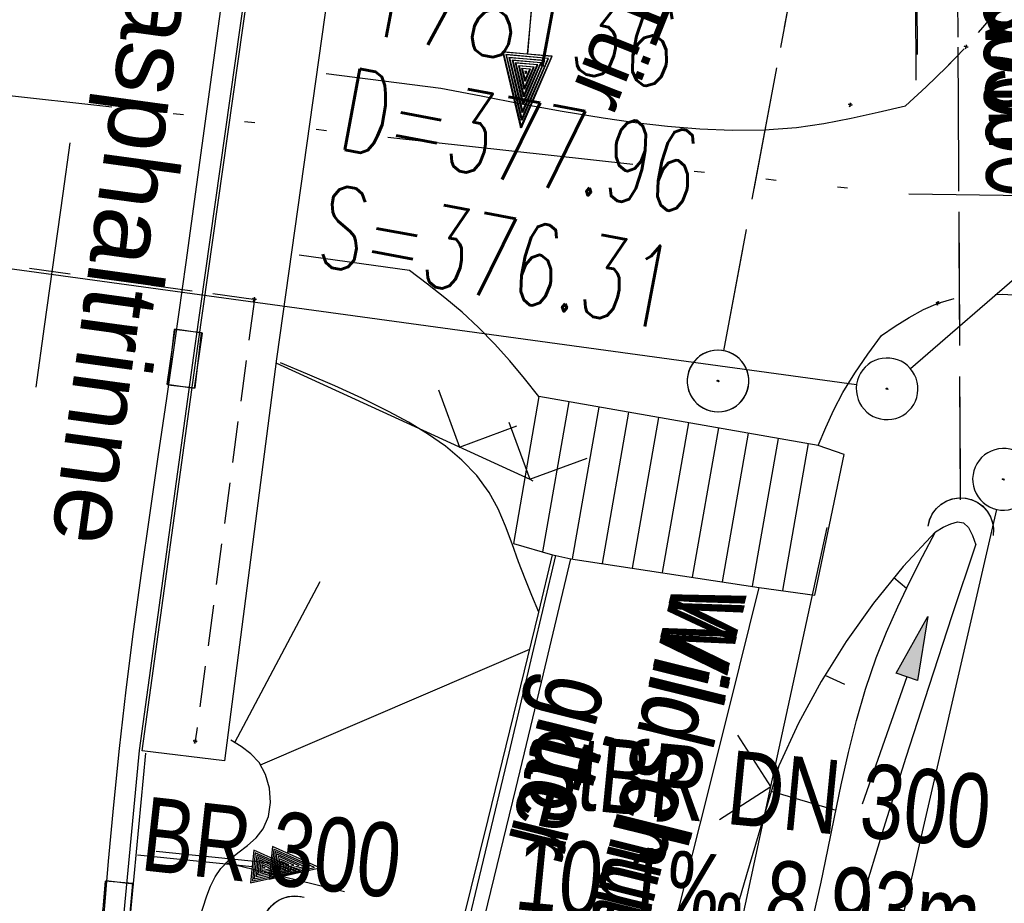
# Model space of a CAD drawing. Extents: x 508366 to 508907, y 448017 to 448810.
# Tile 9 of 47: x 508516 to 508540, y 448076 to 448097. Entities that reach past the tile are written whole.
import ezdxf

# ---------------------------------------------------------------- set-up
doc = ezdxf.new("R2010")
doc.units = 0
doc.header["$LTSCALE"] = 10
doc.header["$MEASUREMENT"] = 0
for name, pattern in [('ACAD_ISO14W100', [25.5, 12, -3, 0.5, -3, 0.5, -3, 0.5, -3]), ('AUSGEZOGEN', [0]), ('LT00', [0]), ('LT02', [0.4, 0.2, -0.2]), ('LT11', [0.3, 0.2, -0.1]), ('LT12', [0.4, 0.3, -0.1]), ('LT17', [0.15, 0.1, -0.05]), ('STRICHLINIE2', [0.375, 0.25, -0.125])]:
    doc.linetypes.add(name, pattern=pattern)
doc.layers.get('0').update_dxf_attribs({"linetype": 'LT00'})
for name, color, linetype in [('--EK_FBR', 250, 'LT00'), ('--EK_Halt-Pfeil', 4, 'LT00'), ('--EK_Haltung', 7, 'STRICHLINIE2'), ('--EK_Haltung-Text', 140, 'LT00'), ('--EK_Schacht-Text', 5, 'LT00'), ('--EL_DFK_AB_L', 21, 'LT00'), ('--EL_DFK_AB_P', 7, 'LT00'), ('--EL_Halt-Pfeil', 4, 'LT00'), ('--EL_Haltung', 182, 'STRICHLINIE2'), ('--EL_Haltung-Text', 182, 'LT00'), ('DFK_AB_L', 21, 'LT00'), ('DFK_AB_P', 7, 'LT00'), ('DL', 182, 'LT12'), ('DL_PFEIL', 201, 'LT00'), ('DL_TEXT', 182, 'LT00'), ('PFEIL', 140, 'AUSGEZOGEN'), ('RINNE_TEXT', 11, 'Continuous'), ('TELEKOM', 210, 'ACAD_ISO14W100'), ('TOR_TEXT_B', 11, 'Continuous'), ('V125_AFBR_BAB', 250, 'LT00'), ('V125_BFBR_BAB', 40, 'LT00'), ('V125_BOESCH', 250, 'LT00'), ('V125_BOSCHUNG', 250, 'LT00'), ('V125_BR_KAPPE', 30, 'LT00'), ('V125_BR_WID', 30, 'LT17'), ('V125_FELDWEG', 250, 'LT11'), ('V125_GRABEN', 250, 'LT00'), ('V125_H_BORD', 8, 'LT00'), ('V125_KA_PRUF', 182, 'LT00'), ('V125_LG_MARK', 250, 'LT02'), ('V125_RINNE', 182, 'LT00'), ('V125_SINKK', 182, 'LT00'), ('V125_TOR', 10, 'LT00'), ('V125_UK_DURCH', 182, 'LT00'), ('V125_ZAUN', 40, 'LT00'), ('V126_AFBR_BAB', 250, 'LT00'), ('V126_BFBR_BAB', 40, 'LT00'), ('V126_BOESCH', 250, 'LT00'), ('V126_BOSCHUNG', 250, 'LT00'), ('V126_BR_KAPPE', 30, 'LT00'), ('V126_BR_WID', 30, 'LT17'), ('V126_FELDWEG', 250, 'LT11'), ('V126_GRABEN', 250, 'LT00'), ('V126_H_BORD', 8, 'LT00'), ('V126_KA_PRUF', 182, 'LT00'), ('V126_LG_MARK', 250, 'LT02'), ('V126_RINNE', 182, 'LT00'), ('V126_SINKK', 182, 'LT00'), ('V126_TOR', 10, 'LT00'), ('V126_UK_DURCH', 182, 'LT00'), ('V126_ZAUN', 40, 'LT00')]:
    doc.layers.add(name, color=color, linetype=linetype)
doc.styles.add('Arial', font='ARIAL.TTF')
doc.styles.add('Beschrift', font='ARIAL.TTF')
doc.styles.add('Haltungsbeschriftung', font='ARIAL.TTF', dxfattribs={"width": 0.75})
doc.styles.add('schachtbeschriftung', font='romans.shx', dxfattribs={"width": 0.75, "height": 2})

# ---------------------------------------------------------------- blocks, each defined once
blk = doc.blocks.new('SYMB0003')
at = {"color": 0, "linetype": 'ByBlock'}
for p, q in [((-0.015712, 0), (0.010166, 0.012015)), ((0, -0.021257), (-0.015712, 0)), ((0.010166, 0.012015), (0, -0.021257))]:
    blk.add_line(p, q, dxfattribs=at)
for points in [[(-0.031395, 0.499013), (-0.093691, 0.491144), (-0.154509, 0.475528), (-0.21289, 0.452414), (-0.267913, 0.422164), (-0.318712, 0.385257), (-0.364484, 0.342274), (-0.404509, 0.293893), (-0.438154, 0.240877), (-0.464888, 0.184062), (-0.484292, 0.124345), (-0.496058, 0.062667), (-0.5, 0)], [(0.5, 0), (0.496057, 0.062667), (0.484292, 0.124345), (0.464888, 0.184062), (0.438153, 0.240877), (0.404509, 0.293893), (0.364484, 0.342274), (0.318712, 0.385257), (0.267913, 0.422164), (0.21289, 0.452414), (0.154509, 0.475528), (0.093691, 0.491144), (0.031395, 0.499013), (-0.031395, 0.499013)], [(-0.5, 0), (-0.496058, -0.062667), (-0.484292, -0.124345), (-0.464888, -0.184062), (-0.438154, -0.240877), (-0.404509, -0.293893), (-0.364485, -0.342274), (-0.318712, -0.385257), (-0.267914, -0.422164), (-0.21289, -0.452414), (-0.154509, -0.475529), (-0.093691, -0.491144), (-0.031395, -0.499014), (0.031395, -0.499014)], [(0.031395, -0.499014), (0.093691, -0.491144), (0.154509, -0.475529), (0.21289, -0.452414), (0.267914, -0.422164), (0.318712, -0.385257), (0.364485, -0.342274), (0.404509, -0.293893), (0.438154, -0.240877), (0.464889, -0.184062), (0.484292, -0.124345), (0.496058, -0.062667), (0.5, 0)]]:
    blk.add_lwpolyline(points, dxfattribs=at)
blk = doc.blocks.new('Pfreil3')
at = {"layer": 'PFEIL'}
blk.add_hatch(color=256, dxfattribs=at).paths.add_polyline_path([(-1.549, 0.273), (-1.549, -0.273), (0, 0)])
for p, q in [((-1.549, -0.273), (-1.549, 0.273)), ((-1.549, 0.273), (0, 0)), ((-1.549, 0), (-4.831, 0)), ((0, 0), (-1.549, -0.273))]:
    blk.add_line(p, q, dxfattribs=at)
blk = doc.blocks.new('SYMB0011')
at = {"color": 0, "linetype": 'ByBlock'}
for p, q in [((0.5, 0), (-0.5, 0)), ((0, 0.5), (0, -0.5))]:
    blk.add_line(p, q, dxfattribs=at)
blk = doc.blocks.new('SYMB0070')
at = {"color": 0, "linetype": 'ByBlock'}
for p, q in [((0.5, 0), (0.2, 0.1)), ((0.2, 0.1), (0.2, 0)), ((0.468, 0), (0.21, 0.086)), ((0.21, 0.086), (0.21, -0.086)), ((-0.5, 0), (0.2, 0)), ((0.21, -0.086), (0.468, 0)), ((0.22, -0.072), (0.437, 0)), ((0.23, -0.058), (0.405, 0)), ((0.24, -0.045), (0.374, 0)), ((0.342, 0), (0.25, 0.031)), ((0.25, 0.031), (0.25, -0.031)), ((0.25, -0.031), (0.342, 0)), ((0.26, -0.017), (0.31, 0)), ((0.27, -0.003), (0.279, 0))]:
    blk.add_line(p, q, dxfattribs=at)
for points in [[(0.437, 0), (0.22, 0.072), (0.22, -0.072)], [(0.405, 0), (0.23, 0.058), (0.23, -0.058)], [(0.374, 0), (0.24, 0.045), (0.24, -0.045)], [(0.2, 0), (0.2, -0.1), (0.5, 0)], [(0.31, 0), (0.26, 0.017), (0.26, -0.017)], [(0.279, 0), (0.27, 0.003), (0.27, -0.003)]]:
    blk.add_lwpolyline(points, dxfattribs=at)
blk = doc.blocks.new('SYMB0024')
at = {"color": 0, "linetype": 'ByBlock'}
for p, q in [((-0.5, 0.5), (0, 0)), ((0, 0), (0.5, 0.5))]:
    blk.add_line(p, q, dxfattribs=at)
blk = doc.blocks.new('SYMB0652')
at = {"color": 0, "linetype": 'ByBlock'}
blk.add_lwpolyline([(-0.15, -0.075), (0.15, -0.075), (0.15, 0.075), (-0.15, 0.075), (-0.15, -0.075)], dxfattribs=at)
blk = doc.blocks.new('SYMB1107')
at = {"color": 0, "linetype": 'ByBlock'}
for points in [[(-0.2, 0), (-0.196157, 0.039018), (-0.184776, 0.076537), (-0.166294, 0.111114), (-0.141421, 0.141421), (-0.111114, 0.166294), (-0.076537, 0.184776), (-0.039018, 0.196157), (0, 0.2)], [(0, 0.2), (0.039018, 0.196157), (0.076537, 0.184776), (0.111114, 0.166294), (0.141421, 0.141421), (0.166294, 0.111114), (0.184776, 0.076537), (0.196157, 0.039018), (0.2, 0)]]:
    blk.add_lwpolyline(points, dxfattribs=at)

msp = doc.modelspace()

# ---------------------------------------------------------------- linework, layer by layer
at = {"layer": '--EK_FBR'}
for p, q in [((508529.372, 448087.735), (508528.732, 448084.083)), ((508530.099, 448087.607), (508529.452, 448083.914)), ((508530.826, 448087.48), (508530.182, 448083.803)), ((508531.553, 448087.353), (508530.912, 448083.692)), ((508532.28, 448087.225), (508531.643, 448083.581)), ((508533.008, 448087.098), (508532.373, 448083.47)), ((508533.735, 448086.971), (508533.103, 448083.359)), ((508534.462, 448086.844), (508533.833, 448083.248)), ((508535.189, 448086.716), (508534.564, 448083.142))]:
    msp.add_line(p, q, dxfattribs=at)
at = {"layer": '--EK_FBR', "linetype": 'LT11', "flags": 128}
for points in [[(508611.915, 448252.365), (508610.318, 448251.031), (508608.724, 448249.695), (508607.134, 448248.353), (508605.552, 448247.004), (508603.98, 448245.644), (508602.421, 448244.272), (508600.876, 448242.884), (508599.348, 448241.479), (508597.84, 448240.052), (508596.373, 448238.623), (508594.924, 448237.174), (508593.491, 448235.709), (508592.07, 448234.232), (508590.658, 448232.744), (508589.253, 448231.249), (508587.85, 448229.751), (508586.448, 448228.252), (508585.043, 448226.756), (508583.632, 448225.265), (508582.331, 448223.907), (508581.025, 448222.553), (508579.718, 448221.201), (508578.41, 448219.849), (508577.106, 448218.494), (508575.809, 448217.135), (508574.52, 448215.767), (508573.242, 448214.389), (508571.979, 448212.998), (508570.733, 448211.592), (508569.507, 448210.167), (508568.303, 448208.722), (508567.287, 448207.459), (508566.294, 448206.177), (508565.328, 448204.876), (508564.392, 448203.554), (508563.491, 448202.209), (508562.628, 448200.84), (508561.787, 448199.413), (508560.987, 448197.962), (508560.223, 448196.49), (508559.493, 448195), (508558.792, 448193.495), (508558.116, 448191.976), (508557.462, 448190.447), (508556.825, 448188.91), (508556.203, 448187.369), (508555.59, 448185.825), (508554.936, 448184.159), (508554.288, 448182.492), (508553.643, 448180.824), (508553.01, 448179.178), (508552.384, 448177.529), (508551.767, 448175.876), (508551.166, 448174.217), (508550.583, 448172.552), (508550.024, 448170.88), (508549.492, 448169.2), (508548.993, 448167.512), (508548.529, 448165.814), (508548.107, 448164.106), (508547.754, 448162.512), (508547.437, 448160.909), (508547.152, 448159.3), (508546.895, 448157.684), (508546.664, 448156.064), (508546.455, 448154.441), (508546.264, 448152.817), (508546.045, 448150.767), (508545.845, 448148.716), (508545.662, 448146.665), (508545.491, 448144.612), (508545.328, 448142.559), (508545.044, 448138.856), (508544.77, 448135.151), (508544.504, 448131.445), (508544.243, 448127.738), (508543.985, 448124.032), (508542.24, 448103.674), (508542.063, 448102.893), (508541.877, 448102.116), (508541.674, 448101.346), (508541.447, 448100.589), (508541.185, 448099.846), (508540.882, 448099.123), (508540.529, 448098.423), (508540.086, 448097.7), (508539.584, 448097.013), (508539.032, 448096.365), (508538.555, 448095.87), (508538.06, 448095.395), (508537.556, 448094.929)], [(508536.974, 448089.344), (508537.309, 448089.571), (508537.648, 448089.786), (508537.993, 448089.977), (508538.35, 448090.132), (508538.852, 448090.271), (508539.374, 448090.338), (508539.911, 448090.347), (508540.459, 448090.316), (508541.012, 448090.26), (508541.564, 448090.194), (508542.687, 448090.071), (508543.791, 448089.965), (508544.884, 448089.871), (508545.968, 448089.78), (508547.05, 448089.687), (508548.81, 448089.519), (508550.575, 448089.329), (508552.344, 448089.122), (508554.117, 448088.901), (508555.893, 448088.669), (508557.672, 448088.432), (508559.453, 448088.193), (508561.236, 448087.955), (508563.02, 448087.722), (508564.805, 448087.498), (508566.59, 448087.287), (508568.962, 448087.031), (508571.333, 448086.801), (508573.704, 448086.594), (508576.074, 448086.406), (508578.445, 448086.235), (508580.815, 448086.076), (508583.185, 448085.928), (508585.555, 448085.786), (508587.925, 448085.647)]]:
    msp.add_lwpolyline(points, dxfattribs=at)
at = {"layer": '--EK_FBR', "color": 2}
msp.add_lwpolyline([(508522.545, 448108.522), (508522.173, 448106.068), (508521.806, 448103.613), (508521.445, 448101.157), (508521.095, 448098.7), (508520.834, 448096.806), (508520.578, 448094.911), (508520.322, 448093.016), (508520.062, 448091.121), (508519.795, 448089.227), (508519.589, 448087.811), (508519.38, 448086.396), (508519.172, 448084.981), (508518.97, 448083.564), (508518.778, 448082.147), (508518.598, 448080.729), (508518.436, 448079.308), (508518.298, 448077.936), (508518.173, 448076.562), (508518.055, 448075.187)], dxfattribs=at)
at = {"layer": '--EK_FBR'}
for points in [[(508523.47, 448095.712), (508526.262, 448095.363), (508527.242, 448095.17), (508528.225, 448094.981), (508529.211, 448094.803), (508530.204, 448094.639), (508530.986, 448094.526), (508531.772, 448094.433), (508532.559, 448094.367), (508533.346, 448094.335), (508534.13, 448094.346), (508534.91, 448094.406), (508535.575, 448094.5), (508536.237, 448094.626), (508536.897, 448094.772), (508537.556, 448094.929)], [(508528.644, 448087.862), (508528.293, 448088.298), (508527.936, 448088.728), (508527.566, 448089.146), (508527.178, 448089.544), (508526.778, 448089.911), (508526.361, 448090.259), (508525.933, 448090.596), (508525.498, 448090.926), (508522.817, 448091.296)], [(508535.438, 448086.673), (508535.623, 448087.109), (508535.818, 448087.539), (508536.034, 448087.958), (508536.323, 448088.433), (508536.641, 448088.893), (508536.974, 448089.344)], [(508528.024, 448084.292), (508528.975, 448084.012), (508529.058, 448084), (508529.421, 448083.919), (508534.004, 448083.222), (508535.353, 448083.03), (508536.066, 448086.456), (508535.438, 448086.673), (508528.644, 448087.862), (508528.024, 448084.292)], [(508523.482, 448060.249), (508523.708, 448061.1), (508524.245, 448063.118), (508524.779, 448065.136), (508525.308, 448067.156), (508526.022, 448069.944), (508526.72, 448072.734), (508527.406, 448075.528), (508528.083, 448078.324), (508528.753, 448081.121), (508529.421, 448083.919)], [(508523.482, 448060.249), (508523.708, 448061.1), (508524.245, 448063.118), (508524.78, 448065.136), (508525.308, 448067.156), (508526.022, 448069.944), (508526.72, 448072.734), (508527.406, 448075.528), (508528.083, 448078.324), (508528.753, 448081.121), (508529.421, 448083.919)], [(508527.689, 448058.566), (508528.051, 448059.955), (508528.576, 448061.954), (508529.102, 448063.953), (508529.626, 448065.953), (508530.371, 448068.828), (508531.108, 448071.705), (508531.838, 448074.583), (508532.563, 448077.462), (508533.284, 448080.342), (508534.004, 448083.222)], [(508527.689, 448058.566), (508528.051, 448059.955), (508528.576, 448061.954), (508529.102, 448063.953), (508529.626, 448065.953), (508530.371, 448068.828), (508531.108, 448071.705), (508531.838, 448074.583), (508532.563, 448077.462), (508533.284, 448080.342), (508534.004, 448083.222)]]:
    msp.add_lwpolyline(points, dxfattribs=at)
at = {"layer": '--EK_Haltung'}
for p, q in [((508533.139, 448088.976), (508538.585, 448117.935)), ((508538.897, 448085.352), (508538.728, 448117.921))]:
    msp.add_line(p, q, dxfattribs=at)
at = {"layer": '--EL_DFK_AB_L'}
for p, q in [((508474.084, 448096.678), (508536.368, 448088.152)), ((508537.678, 448088.541), (508540.714, 448091.169)), ((508539.772, 448085.119), (508533.14, 448056.386))]:
    msp.add_line(p, q, dxfattribs=at)
at = {"layer": '--EL_Haltung'}
for p, q in [((508533.139, 448088.976), (508538.585, 448117.935)), ((508538.897, 448085.352), (508538.728, 448117.921))]:
    msp.add_line(p, q, dxfattribs=at)
at = {"layer": 'DFK_AB_L'}
for p, q in [((508474.084, 448096.678), (508536.368, 448088.152)), ((508537.678, 448088.541), (508540.714, 448091.169)), ((508539.772, 448085.119), (508533.14, 448056.386))]:
    msp.add_line(p, q, dxfattribs=at)
at = {"layer": 'DL'}
for p, q in [((508533.139, 448088.976), (508538.585, 448117.935)), ((508538.897, 448085.352), (508538.728, 448117.921))]:
    msp.add_line(p, q, dxfattribs=at)
at = {"layer": 'TELEKOM', "ltscale": 0.05, "flags": 128}
msp.add_lwpolyline([(508373.926, 448142.779), (508384.195, 448129.846), (508393.58, 448118.477), (508401.63, 448113.994), (508405.887, 448112.13), (508414.729, 448109.229), (508418.293, 448108.174), (508427, 448106.855), (508463.473, 448101.255), (508493.23, 448097.67), (508537.398, 448092.796), (508551.327, 448092.584), (508582.984, 448088.578), (508614.39, 448087.878), (508624.185, 448087.124), (508655.829, 448085.243), (508659.365, 448083.606)], dxfattribs=at)
at = {"layer": 'V125_AFBR_BAB'}
for points in [[(508523.47, 448095.712), (508526.262, 448095.363), (508527.242, 448095.17), (508528.225, 448094.981), (508529.211, 448094.803), (508530.204, 448094.639), (508530.986, 448094.526), (508531.772, 448094.433), (508532.559, 448094.367), (508533.346, 448094.335), (508534.13, 448094.346), (508534.91, 448094.406), (508535.575, 448094.5), (508536.237, 448094.626), (508536.897, 448094.772), (508537.556, 448094.929)], [(508528.644, 448087.862), (508528.293, 448088.298), (508527.936, 448088.728), (508527.566, 448089.146), (508527.178, 448089.544), (508526.778, 448089.911), (508526.361, 448090.259), (508525.933, 448090.596), (508525.498, 448090.926), (508522.817, 448091.296)], [(508535.438, 448086.673), (508535.623, 448087.109), (508535.818, 448087.539), (508536.034, 448087.958), (508536.323, 448088.433), (508536.641, 448088.893), (508536.974, 448089.344)], [(508523.482, 448060.249), (508523.708, 448061.1), (508524.245, 448063.118), (508524.779, 448065.136), (508525.308, 448067.156), (508526.022, 448069.944), (508526.72, 448072.734), (508527.406, 448075.528), (508528.083, 448078.324), (508528.753, 448081.121), (508529.421, 448083.919)], [(508527.689, 448058.566), (508528.051, 448059.955), (508528.576, 448061.954), (508529.102, 448063.953), (508529.626, 448065.953), (508530.371, 448068.828), (508531.108, 448071.705), (508531.838, 448074.583), (508532.563, 448077.462), (508533.284, 448080.342), (508534.004, 448083.222)]]:
    msp.add_lwpolyline(points, dxfattribs=at)
at = {"layer": 'V125_BFBR_BAB'}
for p, q in [((508529.372, 448087.735), (508528.732, 448084.083)), ((508530.099, 448087.607), (508529.452, 448083.914)), ((508530.826, 448087.48), (508530.182, 448083.803)), ((508531.553, 448087.353), (508530.912, 448083.692)), ((508532.28, 448087.225), (508531.643, 448083.581)), ((508533.008, 448087.098), (508532.373, 448083.47)), ((508533.735, 448086.971), (508533.103, 448083.359)), ((508534.462, 448086.844), (508533.833, 448083.248)), ((508535.189, 448086.716), (508534.564, 448083.142))]:
    msp.add_line(p, q, dxfattribs=at)
msp.add_lwpolyline([(508528.024, 448084.292), (508528.975, 448084.012), (508529.058, 448084), (508529.421, 448083.919), (508534.004, 448083.222), (508535.353, 448083.03), (508536.066, 448086.456), (508535.438, 448086.673), (508528.644, 448087.862), (508528.024, 448084.292)], dxfattribs=at)
at = {"layer": 'V125_BOESCH'}
for points in [[(508528.641, 448082.619), (508528.473, 448083.023), (508528.308, 448083.429), (508528.151, 448083.841), (508527.994, 448084.277), (508527.834, 448084.712), (508527.653, 448085.133), (508527.437, 448085.53), (508527.133, 448085.943), (508526.774, 448086.315), (508526.37, 448086.651), (508525.933, 448086.957), (508525.473, 448087.235), (508525.001, 448087.492), (508524.341, 448087.819), (508523.681, 448088.121), (508523.019, 448088.406), (508522.358, 448088.682)], [(508538.284, 448084.575), (508537.505, 448083.731), (508536.781, 448082.84), (508536.113, 448081.906), (508535.505, 448080.932), (508534.959, 448079.922), (508534.476, 448078.881), (508533.696, 448076.235), (508532.919, 448073.588), (508532.148, 448070.939), (508531.386, 448068.287), (508530.637, 448065.632), (508529.933, 448063.083), (508529.245, 448060.529), (508528.633, 448058.189)], [(508520.37, 448075.096), (508520.571, 448075.726), (508520.662, 448075.961), (508520.771, 448076.185), (508520.908, 448076.389), (508521.104, 448076.59), (508521.327, 448076.769), (508521.555, 448076.945), (508521.767, 448077.134), (508521.939, 448077.353), (508522.066, 448077.654), (508522.117, 448077.992), (508522.094, 448078.34), (508522, 448078.673), (508521.839, 448078.964), (508521.64, 448079.176), (508521.406, 448079.352), (508521.155, 448079.51)]]:
    msp.add_lwpolyline(points, dxfattribs=at)
at = {"layer": 'V125_BOSCHUNG'}
for p, q in [((508537.278, 448083.463), (508537.585, 448083.202)), ((508521.252, 448079.451), (508523.322, 448083.365)), ((508521.875, 448078.911), (508528.424, 448081.723)), ((508535.598, 448081.088), (508536.077, 448080.871)), ((508534.296, 448078.269), (508535.868, 448077.807)), ((508523.917, 448075.817), (508521.033, 448076.524))]:
    msp.add_line(p, q, dxfattribs=at)
at = {"layer": 'V125_BR_KAPPE'}
msp.add_line((508520.999, 448079.004), (508518.999, 448079.248), dxfattribs=at)
for points in [[(508518.999, 448079.248), (508520.354, 448089.089), (508521.697, 448098.601), (508523.045, 448108.439)], [(508525.033, 448108.16), (508523.584, 448098.181), (508522.263, 448088.782), (508520.999, 448079.004)]]:
    msp.add_lwpolyline(points, dxfattribs=at)
at = {"layer": 'V125_BR_WID'}
msp.add_lwpolyline([(508490.952, 448082.683), (508492.481, 448094.272), (508521.725, 448090.226), (508520.288, 448079.479)], dxfattribs=at)
at = {"layer": 'V125_FELDWEG', "flags": 128}
for points in [[(508611.915, 448252.365), (508610.318, 448251.031), (508608.724, 448249.695), (508607.134, 448248.353), (508605.552, 448247.004), (508603.98, 448245.644), (508602.421, 448244.272), (508600.876, 448242.884), (508599.348, 448241.479), (508597.84, 448240.052), (508596.373, 448238.623), (508594.924, 448237.174), (508593.491, 448235.709), (508592.07, 448234.232), (508590.658, 448232.744), (508589.253, 448231.249), (508587.85, 448229.751), (508586.448, 448228.252), (508585.043, 448226.756), (508583.632, 448225.265), (508582.331, 448223.907), (508581.025, 448222.553), (508579.718, 448221.201), (508578.41, 448219.849), (508577.106, 448218.494), (508575.809, 448217.135), (508574.52, 448215.767), (508573.242, 448214.389), (508571.979, 448212.998), (508570.733, 448211.592), (508569.507, 448210.167), (508568.303, 448208.722), (508567.287, 448207.459), (508566.294, 448206.177), (508565.328, 448204.876), (508564.392, 448203.554), (508563.491, 448202.209), (508562.628, 448200.84), (508561.787, 448199.413), (508560.987, 448197.962), (508560.223, 448196.49), (508559.493, 448195), (508558.792, 448193.495), (508558.116, 448191.976), (508557.462, 448190.447), (508556.825, 448188.91), (508556.203, 448187.369), (508555.59, 448185.825), (508554.936, 448184.159), (508554.288, 448182.492), (508553.643, 448180.824), (508553.01, 448179.178), (508552.384, 448177.529), (508551.767, 448175.876), (508551.166, 448174.217), (508550.583, 448172.552), (508550.024, 448170.88), (508549.492, 448169.2), (508548.993, 448167.512), (508548.529, 448165.814), (508548.107, 448164.106), (508547.754, 448162.512), (508547.437, 448160.909), (508547.152, 448159.3), (508546.895, 448157.684), (508546.664, 448156.064), (508546.455, 448154.441), (508546.264, 448152.817), (508546.045, 448150.767), (508545.845, 448148.716), (508545.662, 448146.665), (508545.491, 448144.612), (508545.328, 448142.559), (508545.044, 448138.856), (508544.77, 448135.151), (508544.504, 448131.445), (508544.243, 448127.738), (508543.985, 448124.032), (508542.24, 448103.674), (508542.063, 448102.893), (508541.877, 448102.116), (508541.674, 448101.346), (508541.447, 448100.589), (508541.185, 448099.846), (508540.882, 448099.123), (508540.529, 448098.423), (508540.086, 448097.7), (508539.584, 448097.013), (508539.032, 448096.365), (508538.555, 448095.87), (508538.06, 448095.395), (508537.556, 448094.929)], [(508536.974, 448089.344), (508537.309, 448089.571), (508537.648, 448089.786), (508537.993, 448089.977), (508538.35, 448090.132), (508538.852, 448090.271), (508539.374, 448090.338), (508539.911, 448090.347), (508540.459, 448090.316), (508541.012, 448090.26), (508541.564, 448090.194), (508542.687, 448090.071), (508543.791, 448089.965), (508544.884, 448089.871), (508545.968, 448089.78), (508547.05, 448089.687), (508548.81, 448089.519), (508550.575, 448089.329), (508552.344, 448089.122), (508554.117, 448088.901), (508555.893, 448088.669), (508557.672, 448088.432), (508559.453, 448088.193), (508561.236, 448087.955), (508563.02, 448087.722), (508564.805, 448087.498), (508566.59, 448087.287), (508568.962, 448087.031), (508571.333, 448086.801), (508573.704, 448086.594), (508576.074, 448086.406), (508578.445, 448086.235), (508580.815, 448086.076), (508583.185, 448085.928), (508585.555, 448085.786), (508587.925, 448085.647)]]:
    msp.add_lwpolyline(points, dxfattribs=at)
at = {"layer": 'V125_GRABEN'}
for points in [[(508538.284, 448084.575), (508538.475, 448084.682), (508538.657, 448084.768), (508538.823, 448084.812), (508538.965, 448084.792), (508539.089, 448084.676), (508539.186, 448084.486), (508539.267, 448084.26)], [(508535.327, 448075.27), (508535.507, 448076.055), (508535.673, 448076.844), (508535.833, 448077.634), (508535.996, 448078.422), (508536.171, 448079.206), (508536.365, 448079.983), (508536.586, 448080.75), (508536.843, 448081.505), (508537.093, 448082.132), (508537.369, 448082.75), (508537.663, 448083.362), (508537.97, 448083.969), (508538.284, 448084.575)], [(508532.023, 448056.833), (508532.132, 448057.291), (508532.51, 448058.944), (508532.876, 448060.599), (508533.236, 448062.255), (508533.594, 448063.911), (508533.955, 448065.566), (508534.323, 448067.218), (508534.705, 448068.867), (508535.103, 448070.511), (508535.524, 448072.149), (508536.002, 448073.894), (508536.506, 448075.632), (508537.032, 448077.364), (508537.575, 448079.092), (508538.132, 448080.816), (508538.697, 448082.539), (508539.267, 448084.26)]]:
    msp.add_lwpolyline(points, dxfattribs=at)
at = {"layer": 'V125_H_BORD'}
msp.add_line((508518.336, 448071.237), (508519.087, 448079.191), dxfattribs=at)
msp.add_lwpolyline([(508522.993, 448060.444), (508523.184, 448061.161), (508523.723, 448063.179), (508524.261, 448065.198), (508524.795, 448067.218), (508525.557, 448070.164), (508526.304, 448073.114), (508526.788, 448075.059), (508527.411, 448077.577), (508528.029, 448080.097), (508528.641, 448082.619), (508528.975, 448084.012)], dxfattribs=at)
at = {"layer": 'V125_LG_MARK', "ltscale": 3, "flags": 128}
msp.add_lwpolyline([(508513.414, 448064.276), (508513.544, 448065.442), (508513.875, 448068.345), (508514.213, 448071.247), (508514.562, 448074.148), (508514.923, 448077.047), (508515.298, 448079.944), (508515.622, 448082.35), (508515.953, 448084.755), (508516.289, 448087.16), (508516.625, 448089.564), (508517.074, 448092.799), (508517.52, 448096.034), (508517.967, 448099.269), (508518.416, 448102.504), (508518.871, 448105.738), (508519.335, 448108.97), (508519.85, 448112.47), (508520.376, 448115.969), (508520.912, 448119.467), (508521.457, 448122.963), (508522.008, 448126.458), (508522.565, 448129.952), (508523.125, 448133.446), (508523.686, 448136.94)], dxfattribs=at)
at = {"layer": 'V125_RINNE'}
msp.add_line((508518.545, 448075.148), (508518.931, 448079.253), dxfattribs=at)
for points in [[(508522.545, 448108.522), (508522.173, 448106.068), (508521.806, 448103.613), (508521.445, 448101.157), (508521.095, 448098.7), (508520.834, 448096.806), (508520.578, 448094.911), (508520.322, 448093.016), (508520.062, 448091.121), (508519.795, 448089.227), (508519.589, 448087.811), (508519.38, 448086.396), (508519.172, 448084.981), (508518.97, 448083.564), (508518.778, 448082.147), (508518.598, 448080.729), (508518.436, 448079.308), (508518.298, 448077.936), (508518.173, 448076.562), (508518.055, 448075.187)], [(508518.931, 448079.253), (508520.286, 448089.094), (508521.629, 448098.606), (508523.036, 448108.491)], [(508523.149, 448060.382), (508523.355, 448061.15), (508523.895, 448063.166), (508524.432, 448065.182), (508524.962, 448067.201), (508525.576, 448069.594), (508526.178, 448071.991), (508526.767, 448074.39), (508527.348, 448076.791), (508527.922, 448079.193), (508528.491, 448081.596), (508529.058, 448084)]]:
    msp.add_lwpolyline(points, dxfattribs=at)
at = {"layer": 'V125_ZAUN'}
for p, q in [((508522.25, 448088.683), (508528.427, 448085.849)), ((508528.427, 448085.849), (508528.5, 448085.816)), ((508534.287, 448078.381), (508535.655, 448084.681)), ((508531.104, 448063.723), (508534.287, 448078.381))]:
    msp.add_line(p, q, dxfattribs=at)
at = {"layer": 'V126_AFBR_BAB'}
for points in [[(508523.47, 448095.712), (508526.262, 448095.363), (508527.242, 448095.17), (508528.225, 448094.981), (508529.211, 448094.803), (508530.204, 448094.639), (508530.987, 448094.526), (508531.772, 448094.433), (508532.559, 448094.367), (508533.346, 448094.335), (508534.13, 448094.346), (508534.91, 448094.406), (508535.575, 448094.5), (508536.238, 448094.626), (508536.897, 448094.772), (508537.556, 448094.93)], [(508528.644, 448087.862), (508528.293, 448088.298), (508527.936, 448088.728), (508527.566, 448089.146), (508527.178, 448089.544), (508526.778, 448089.911), (508526.361, 448090.259), (508525.933, 448090.596), (508525.498, 448090.926), (508522.817, 448091.296)], [(508535.438, 448086.673), (508535.623, 448087.109), (508535.818, 448087.539), (508536.034, 448087.958), (508536.323, 448088.433), (508536.641, 448088.893), (508536.974, 448089.344)], [(508523.482, 448060.249), (508523.708, 448061.1), (508524.245, 448063.118), (508524.78, 448065.136), (508525.308, 448067.156), (508526.022, 448069.944), (508526.72, 448072.734), (508527.406, 448075.528), (508528.083, 448078.324), (508528.753, 448081.121), (508529.421, 448083.919)], [(508527.689, 448058.566), (508528.051, 448059.955), (508528.576, 448061.954), (508529.102, 448063.953), (508529.626, 448065.953), (508530.371, 448068.828), (508531.108, 448071.705), (508531.838, 448074.583), (508532.563, 448077.462), (508533.284, 448080.342), (508534.004, 448083.222)]]:
    msp.add_lwpolyline(points, dxfattribs=at)
at = {"layer": 'V126_BFBR_BAB'}
for p, q in [((508529.372, 448087.735), (508528.732, 448084.083)), ((508530.099, 448087.607), (508529.452, 448083.914)), ((508530.826, 448087.48), (508530.182, 448083.803)), ((508531.553, 448087.353), (508530.912, 448083.692)), ((508532.28, 448087.225), (508531.643, 448083.581)), ((508533.008, 448087.098), (508532.373, 448083.47)), ((508533.735, 448086.971), (508533.103, 448083.359)), ((508534.462, 448086.844), (508533.833, 448083.248)), ((508535.189, 448086.716), (508534.564, 448083.142))]:
    msp.add_line(p, q, dxfattribs=at)
msp.add_lwpolyline([(508528.024, 448084.292), (508528.975, 448084.012), (508529.058, 448084), (508529.421, 448083.919), (508534.004, 448083.222), (508535.353, 448083.03), (508536.066, 448086.456), (508535.438, 448086.673), (508528.644, 448087.862), (508528.024, 448084.292)], dxfattribs=at)
at = {"layer": 'V126_BOESCH'}
for points in [[(508528.641, 448082.619), (508528.473, 448083.023), (508528.308, 448083.429), (508528.151, 448083.841), (508527.995, 448084.277), (508527.834, 448084.712), (508527.653, 448085.133), (508527.437, 448085.53), (508527.133, 448085.943), (508526.774, 448086.315), (508526.37, 448086.651), (508525.933, 448086.957), (508525.473, 448087.235), (508525.001, 448087.492), (508524.341, 448087.819), (508523.681, 448088.121), (508523.019, 448088.406), (508522.358, 448088.682)], [(508538.284, 448084.575), (508537.505, 448083.731), (508536.781, 448082.84), (508536.113, 448081.906), (508535.505, 448080.932), (508534.959, 448079.922), (508534.476, 448078.881), (508533.696, 448076.235), (508532.919, 448073.588), (508532.148, 448070.939), (508531.386, 448068.287), (508530.637, 448065.632), (508529.933, 448063.083), (508529.245, 448060.529), (508528.633, 448058.189)], [(508520.37, 448075.096), (508520.571, 448075.726), (508520.662, 448075.961), (508520.771, 448076.185), (508520.908, 448076.389), (508521.104, 448076.59), (508521.327, 448076.769), (508521.555, 448076.945), (508521.767, 448077.134), (508521.939, 448077.353), (508522.066, 448077.654), (508522.117, 448077.992), (508522.094, 448078.34), (508522, 448078.673), (508521.839, 448078.964), (508521.64, 448079.176), (508521.406, 448079.352), (508521.155, 448079.51)]]:
    msp.add_lwpolyline(points, dxfattribs=at)
at = {"layer": 'V126_BOSCHUNG'}
for p, q in [((508537.278, 448083.463), (508537.585, 448083.202)), ((508521.252, 448079.451), (508523.322, 448083.365)), ((508521.875, 448078.911), (508528.424, 448081.723)), ((508535.598, 448081.088), (508536.077, 448080.871)), ((508534.296, 448078.269), (508535.868, 448077.807)), ((508523.917, 448075.817), (508521.033, 448076.524))]:
    msp.add_line(p, q, dxfattribs=at)
at = {"layer": 'V126_BR_KAPPE'}
msp.add_line((508520.999, 448079.004), (508518.999, 448079.248), dxfattribs=at)
for points in [[(508518.999, 448079.248), (508520.354, 448089.089), (508521.697, 448098.601), (508523.045, 448108.439)], [(508525.033, 448108.16), (508523.584, 448098.181), (508522.263, 448088.782), (508520.999, 448079.004)]]:
    msp.add_lwpolyline(points, dxfattribs=at)
at = {"layer": 'V126_BR_WID'}
msp.add_lwpolyline([(508490.952, 448082.683), (508492.481, 448094.272), (508521.725, 448090.226), (508520.288, 448079.479)], dxfattribs=at)
at = {"layer": 'V126_FELDWEG', "flags": 128}
for points in [[(508544.683, 448133.936), (508544.504, 448131.445), (508544.243, 448127.738), (508543.985, 448124.032), (508542.24, 448103.674), (508542.063, 448102.893), (508541.877, 448102.116), (508541.675, 448101.346), (508541.447, 448100.589), (508541.185, 448099.846), (508540.882, 448099.123), (508540.529, 448098.423), (508540.086, 448097.7), (508539.584, 448097.013), (508539.032, 448096.365), (508538.555, 448095.87), (508538.06, 448095.395), (508537.556, 448094.93)], [(508536.974, 448089.344), (508537.309, 448089.571), (508537.648, 448089.786), (508537.993, 448089.977), (508538.35, 448090.132), (508538.852, 448090.271), (508539.374, 448090.337), (508539.911, 448090.347), (508540.459, 448090.316), (508541.012, 448090.26), (508541.564, 448090.194), (508542.687, 448090.071), (508543.791, 448089.965), (508544.884, 448089.871), (508545.968, 448089.78), (508547.05, 448089.687), (508548.81, 448089.519), (508550.575, 448089.329), (508552.344, 448089.122), (508554.117, 448088.901), (508555.893, 448088.669), (508557.672, 448088.432), (508559.453, 448088.193), (508561.236, 448087.955), (508563.02, 448087.722), (508564.805, 448087.498), (508566.59, 448087.287), (508568.962, 448087.031), (508571.333, 448086.801), (508573.704, 448086.594), (508576.074, 448086.406), (508578.445, 448086.235), (508580.815, 448086.077), (508583.185, 448085.928), (508585.555, 448085.786), (508587.925, 448085.647)]]:
    msp.add_lwpolyline(points, dxfattribs=at)
at = {"layer": 'V126_GRABEN'}
for points in [[(508538.284, 448084.575), (508538.475, 448084.682), (508538.657, 448084.768), (508538.823, 448084.812), (508538.965, 448084.792), (508539.09, 448084.676), (508539.186, 448084.486), (508539.267, 448084.26)], [(508535.327, 448075.27), (508535.507, 448076.055), (508535.673, 448076.844), (508535.833, 448077.634), (508535.996, 448078.422), (508536.171, 448079.206), (508536.365, 448079.983), (508536.586, 448080.75), (508536.843, 448081.505), (508537.094, 448082.132), (508537.369, 448082.75), (508537.663, 448083.362), (508537.97, 448083.97), (508538.284, 448084.575)], [(508532.023, 448056.833), (508532.132, 448057.291), (508532.51, 448058.944), (508532.876, 448060.599), (508533.236, 448062.255), (508533.594, 448063.911), (508533.955, 448065.566), (508534.323, 448067.218), (508534.705, 448068.867), (508535.103, 448070.511), (508535.524, 448072.149), (508536.002, 448073.894), (508536.506, 448075.632), (508537.032, 448077.364), (508537.575, 448079.092), (508538.132, 448080.816), (508538.697, 448082.539), (508539.267, 448084.26)]]:
    msp.add_lwpolyline(points, dxfattribs=at)
at = {"layer": 'V126_H_BORD'}
msp.add_line((508518.336, 448071.237), (508519.087, 448079.191), dxfattribs=at)
msp.add_lwpolyline([(508522.993, 448060.444), (508523.184, 448061.161), (508523.723, 448063.179), (508524.262, 448065.198), (508524.795, 448067.218), (508525.557, 448070.164), (508526.304, 448073.114), (508526.788, 448075.059), (508527.411, 448077.577), (508528.03, 448080.097), (508528.641, 448082.619), (508528.975, 448084.012)], dxfattribs=at)
at = {"layer": 'V126_LG_MARK', "ltscale": 3, "flags": 128}
msp.add_lwpolyline([(508513.414, 448064.276), (508513.544, 448065.442), (508513.875, 448068.345), (508514.214, 448071.247), (508514.562, 448074.148), (508514.923, 448077.047), (508515.298, 448079.944), (508515.622, 448082.35), (508515.953, 448084.755), (508516.289, 448087.16), (508516.625, 448089.564), (508517.074, 448092.799), (508517.52, 448096.034), (508517.967, 448099.269), (508518.416, 448102.504), (508518.871, 448105.737), (508519.335, 448108.97), (508519.85, 448112.471), (508520.376, 448115.969), (508520.912, 448119.467), (508521.457, 448122.963), (508522.008, 448126.458), (508522.565, 448129.952), (508523.125, 448133.446), (508523.596, 448136.382)], dxfattribs=at)
at = {"layer": 'V126_RINNE'}
msp.add_line((508518.545, 448075.148), (508518.931, 448079.253), dxfattribs=at)
for points in [[(508522.545, 448108.522), (508522.174, 448106.068), (508521.806, 448103.613), (508521.445, 448101.157), (508521.095, 448098.7), (508520.834, 448096.806), (508520.578, 448094.911), (508520.322, 448093.016), (508520.062, 448091.121), (508519.795, 448089.227), (508519.589, 448087.811), (508519.38, 448086.396), (508519.172, 448084.981), (508518.97, 448083.564), (508518.778, 448082.147), (508518.598, 448080.729), (508518.436, 448079.308), (508518.298, 448077.936), (508518.173, 448076.562), (508518.055, 448075.187)], [(508518.931, 448079.253), (508520.286, 448089.094), (508521.629, 448098.606), (508523.036, 448108.491)], [(508523.15, 448060.382), (508523.355, 448061.15), (508523.895, 448063.166), (508524.432, 448065.182), (508524.962, 448067.201), (508525.577, 448069.594), (508526.178, 448071.991), (508526.767, 448074.39), (508527.348, 448076.791), (508527.922, 448079.193), (508528.491, 448081.596), (508529.058, 448084)]]:
    msp.add_lwpolyline(points, dxfattribs=at)
at = {"layer": 'V126_ZAUN'}
for p, q in [((508522.25, 448088.683), (508528.427, 448085.849)), ((508528.427, 448085.849), (508528.5, 448085.816)), ((508534.287, 448078.381), (508535.655, 448084.681)), ((508531.104, 448063.723), (508534.287, 448078.381))]:
    msp.add_line(p, q, dxfattribs=at)

# ---------------------------------------------------------------- block references
at = {"layer": '--EK_Halt-Pfeil', "xscale": 3.999999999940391, "yscale": 3.999999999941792, "zscale": 4, "rotation": 354.1677361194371}
msp.add_blockref('SYMB0070', (508521.328, 448076.603), dxfattribs=at)
at = {"layer": '--EL_DFK_AB_P', "xscale": 1.500000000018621, "yscale": 1.5, "zscale": 1.5, "rotation": 264.7377099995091}
for p in [(508537.111, 448088.049), (508539.941, 448085.849)]:
    msp.add_blockref('SYMB0003', p, dxfattribs=at)
at = {"layer": '--EL_Halt-Pfeil', "zscale": 4}
for p, xscale, yscale, rotation in [((508537.81, 448097.554), 4.000000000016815, 4, 90.29971000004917), ((508520.877, 448076.515), 3.99999999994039, 3.999999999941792, 354.1677361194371)]:
    msp.add_blockref('SYMB0070', p, dxfattribs=dict(at, xscale=xscale, yscale=yscale, rotation=rotation))
at = {"layer": 'DFK_AB_P', "xscale": 1.500000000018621, "yscale": 1.5, "zscale": 1.5, "rotation": 264.7377099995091}
for p in [(508537.111, 448088.049), (508539.941, 448085.849)]:
    msp.add_blockref('SYMB0003', p, dxfattribs=at)
at = {"layer": 'DL_PFEIL', "xscale": 4.000000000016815, "yscale": 4, "zscale": 4, "rotation": 90.29971000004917}
msp.add_blockref('SYMB0070', (508537.836, 448098.181), dxfattribs=at)
at = {"layer": 'PFEIL', "rotation": 70.75923548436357}
msp.add_blockref('Pfreil3', (508538.1, 448082.512), dxfattribs=at)
at = {"layer": 'V125_BR_WID', "xscale": 0.09999999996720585, "yscale": 0.09999999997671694, "zscale": 0.1, "rotation": 248.1984000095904}
for p in [(508521.725, 448090.226), (508520.288, 448079.479)]:
    msp.add_blockref('SYMB0011', p, dxfattribs=at)
at = {"layer": 'V125_FELDWEG', "xscale": 0.09999999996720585, "yscale": 0.09999999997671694, "zscale": 0.1, "rotation": 248.1984000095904}
for p in [(508539.032, 448096.365), (508536.219, 448094.954), (508538.35, 448090.132)]:
    msp.add_blockref('SYMB0011', p, dxfattribs=at)
at = {"layer": 'V125_KA_PRUF', "xscale": 1.49999999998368, "yscale": 1.5, "zscale": 1.5, "rotation": 248.1984000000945}
msp.add_blockref('SYMB0003', (508533, 448088.239), dxfattribs=at)
at = {"layer": 'V125_SINKK', "yscale": 4.5, "zscale": 4.5}
for p, xscale, rotation in [((508520.031, 448088.78), 4.500000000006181, 261.661768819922), ((508518.376, 448075.378), 4.500000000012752, 264.9417250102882)]:
    msp.add_blockref('SYMB0652', p, dxfattribs=dict(at, xscale=xscale, rotation=rotation))
at = {"layer": 'V125_TOR', "xscale": 6.000000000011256, "yscale": 5.999999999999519, "zscale": 6, "rotation": 265.3468061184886}
msp.add_blockref('SYMB0070', (508528.468, 448097.381), dxfattribs=at)
at = {"layer": 'V125_UK_DURCH', "zscale": 4}
for p, xscale, yscale, rotation in [((508538.901, 448084.601), 3.999999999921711, 3.999999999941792, 351.2922661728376), ((508522.709, 448074.919), 4.000000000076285, 4, 79.00300533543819)]:
    msp.add_blockref('SYMB1107', p, dxfattribs=dict(at, xscale=xscale, yscale=yscale, rotation=rotation))
at = {"layer": 'V125_ZAUN', "yscale": 2.099999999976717, "zscale": 2.1}
for p, xscale, rotation in [((508526.716, 448086.634), 2.099999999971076, 335.3506700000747), ((508534.287, 448078.381), 2.099999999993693, 77.7475299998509)]:
    msp.add_blockref('SYMB0024', p, dxfattribs=dict(at, xscale=xscale, rotation=rotation))
at = {"layer": 'V126_BR_WID', "xscale": 0.100000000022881, "yscale": 0.09999999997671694, "zscale": 0.1, "rotation": 263.3832000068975}
for p in [(508521.725, 448090.226), (508520.288, 448079.479)]:
    msp.add_blockref('SYMB0011', p, dxfattribs=at)
at = {"layer": 'V126_FELDWEG', "xscale": 0.100000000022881, "yscale": 0.09999999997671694, "zscale": 0.1, "rotation": 263.3832000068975}
for p in [(508539.032, 448096.365), (508536.219, 448094.954), (508538.35, 448090.132)]:
    msp.add_blockref('SYMB0011', p, dxfattribs=at)
at = {"layer": 'V126_KA_PRUF', "xscale": 1.50000000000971, "yscale": 1.5, "zscale": 1.5, "rotation": 263.3832000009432}
msp.add_blockref('SYMB0003', (508533, 448088.239), dxfattribs=at)
at = {"layer": 'V126_SINKK', "xscale": 4.499999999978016, "yscale": 4.5, "zscale": 4.5, "rotation": 263.3832000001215}
for p in [(508520.031, 448088.78), (508518.376, 448075.378)]:
    msp.add_blockref('SYMB0652', p, dxfattribs=at)
at = {"layer": 'V126_TOR', "xscale": 6.000000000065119, "yscale": 6.000000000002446, "zscale": 6, "rotation": 264.7405091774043}
msp.add_blockref('SYMB0070', (508528.468, 448097.381), dxfattribs=at)
at = {"layer": 'V126_UK_DURCH', "zscale": 4}
for p, xscale, yscale, rotation in [((508538.901, 448084.601), 3.999999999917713, 4.000000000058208, 352.2984552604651), ((508522.709, 448074.919), 3.999999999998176, 3.999999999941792, 73.47176939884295)]:
    msp.add_blockref('SYMB1107', p, dxfattribs=dict(at, xscale=xscale, yscale=yscale, rotation=rotation))
at = {"layer": 'V126_ZAUN', "yscale": 2.099999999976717, "zscale": 2.1}
for p, xscale, rotation in [((508528.427, 448085.849), 2.10000000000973, 335.3530099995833), ((508534.287, 448078.381), 2.099999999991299, 77.74743000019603)]:
    msp.add_blockref('SYMB0024', p, dxfattribs=dict(at, xscale=xscale, rotation=rotation))

# ---------------------------------------------------------------- texts
at = {"layer": '--EK_Haltung-Text', "style": 'Haltungsbeschriftung', "width": 0.75}
for s, rotation, p in [('33.5‰ 34.07m', -89.7003, (508539.524, 448106.223)), ('StBR DN 300', -5.5456, (508528.264, 448077.951)), ('10.1‰ 8.93m', -5.5456, (508528.017, 448075.402))]:
    msp.add_text(s, height=1.8, rotation=rotation, dxfattribs=at).set_placement(p)
at = {"layer": '--EK_Schacht-Text', "style": 'schachtbeschriftung'}
for s, width, p in [('178136', 0.75, (508524.236, 448096.733)), ('D=377.96', 0.65, (508523.703, 448093.904)), ('S=376.31', 0.65, (508523.171, 448091.075))]:
    msp.add_text(s, height=2, rotation=-10.6521, dxfattribs=dict(at, width=width)).set_placement(p)
at = {"layer": '--EL_Haltung-Text', "style": 'Haltungsbeschriftung', "width": 0.75}
msp.add_text('BR DN 300', height=1.8, rotation=-89.7003, dxfattribs=at).set_placement((508539.474, 448102.244))
at = {"layer": 'DL_TEXT', "style": 'Haltungsbeschriftung', "width": 0.75}
for rotation, p in [(-89.7003, (508539.444, 448100.917)), (353.6877, (508518.925, 448076.351))]:
    msp.add_text('BR 300', height=1.8, rotation=rotation, dxfattribs=at).set_placement(p)
at = {"layer": 'RINNE_TEXT', "insert": (508521.1, 448102.544), "char_height": 1.8, "attachment_point": 1, "rotation": 262.175, "style": 'Arial'}
msp.add_mtext('Gußasphaltrinne', dxfattribs=at)
at = {"layer": 'TOR_TEXT_B', "insert": (508530.539, 448098.099), "char_height": 1.5, "attachment_point": 7, "rotation": 248.1984, "style": 'Beschrift'}
msp.add_mtext('Tür', dxfattribs=at)
at = {"layer": 'V125_BFBR_BAB', "insert": (508527.886, 448079.247), "char_height": 1.8, "attachment_point": 7, "rotation": 256.0684, "line_spacing_factor": 0.8, "style": 'Beschrift'}
msp.add_mtext('\\pi-4.8318;{\\W0.75;Wildschutz-\\P\\pi-2.1007;gitte\\W0.8;r}', dxfattribs=at)
at = {"layer": 'V126_BFBR_BAB', "insert": (508527.853, 448079.165), "char_height": 1.8, "attachment_point": 7, "rotation": 256.0684, "line_spacing_factor": 0.8, "style": 'Beschrift'}
msp.add_mtext('\\pi-5.1539;{\\W0.8;Wildschutz-\\P\\pi-2.2175;gitter}', dxfattribs=at)

doc.saveas('drawing.dxf')
